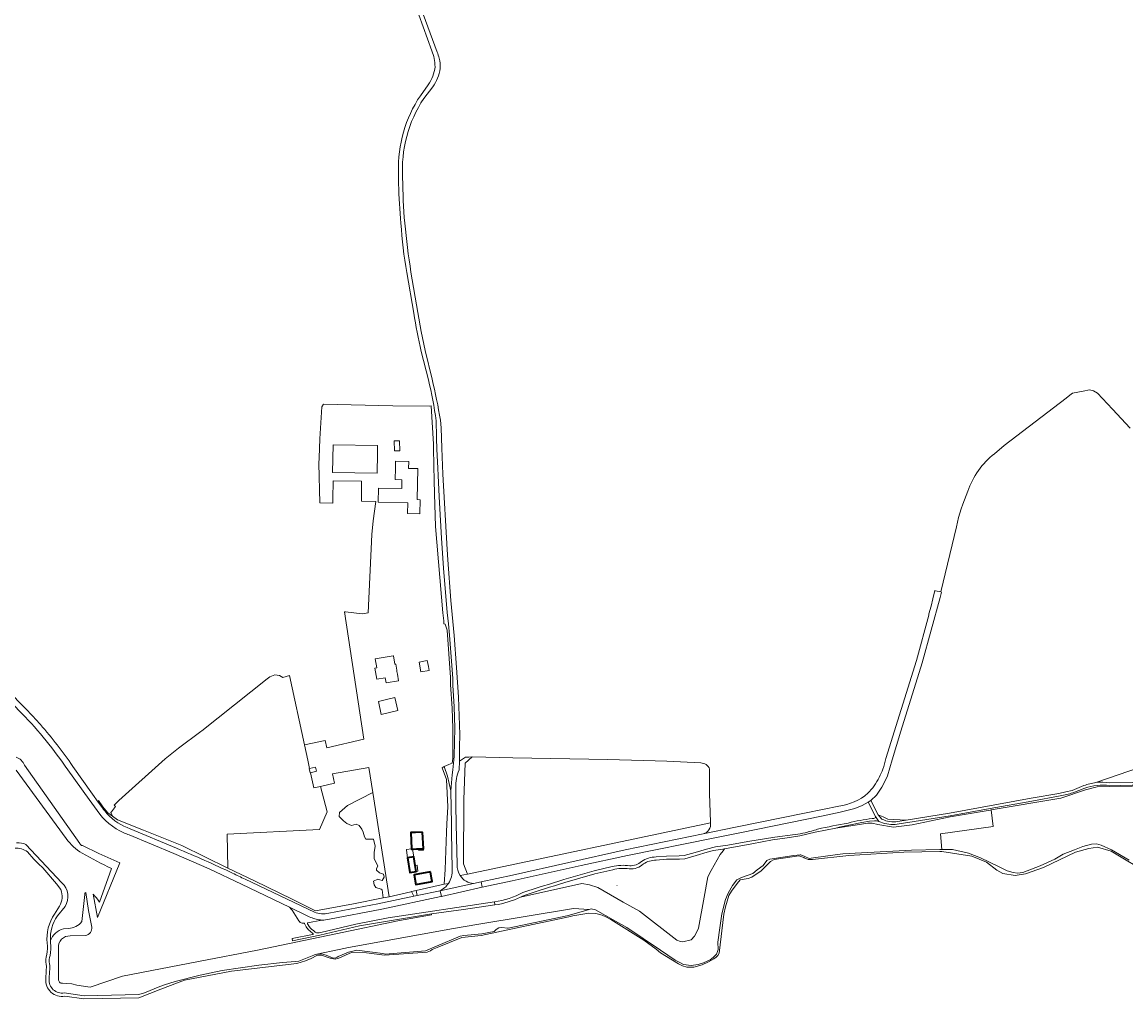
# Model space of a CAD drawing. Header units: metres. Extents: x 200176 to 205485, y 394066 to 399855.
# Tile 210 of 230: x 201885 to 202672, y 398229 to 398925. Entities that reach past the tile are written whole.
import ezdxf
from ezdxf.enums import TextEntityAlignment as Align

# ---------------------------------------------------------------- set-up
doc = ezdxf.new("R2010")
doc.units = ezdxf.units.M
doc.layers.get('0').update_dxf_attribs({"lineweight": 25})
for name, color, linetype, lineweight in [('B-WE-GR-BOS_GEMENGD-GV', 40, 'Continuous', 13), ('B-WE-GR-BOS_LOOF-GV', 40, 'Continuous', 13), ('B-WE-GR-BOS_NAALD-GV', 40, 'Continuous', 13), ('B-WE-GR-GRAS-GV', 60, 'Continuous', 13), ('B-WE-GR-HOUTWAL-GV', 40, 'Continuous', 13), ('B-WE-GW-TALUD_KRUIN-G', 90, 'Continuous', 18), ('B-WE-IE-MEUBILAIR_WEGMEUBILAIR-S', 7, 'Continuous', 25), ('B-WE-OG-BEBOUWING-GV', 7, 'Continuous', 35), ('B-WE-OG-BEBOUWING-T18', 10, 'Continuous', 18), ('B-WE-OG-BEBOUWING_LUIFEL-GV', 7, 'Continuous', 18), ('B-WE-OG-TERREIN_ERF-GV', 7, 'Continuous', 18), ('B-WE-OG-TOPOGRAFIE-T18', 10, 'Continuous', 18), ('B-WE-OG-WATER-GV', 130, 'Continuous', 18), ('B-WE-OG-WATER_SLOOT-GV', 120, 'Continuous', 18), ('B-WE-OG-WEG-GV', 7, 'Continuous', 18), ('B-WE-VH-VERHARDING_ASFALT-GV', 252, 'Continuous', 18), ('B-WE-VH-VERHARDING_BETONSTRAATSTEEN-GV', 252, 'Continuous', 18), ('B-WE-VH-VERHARDING_FUNDERING_ZAND-GV', 7, 'Continuous', 18)]:
    doc.layers.add(name, color=color, linetype=linetype, lineweight=lineweight)
doc.styles.add('NLCS-ISO-M20-T18', font='NLCS-ISO.ttf', dxfattribs={"height": 0.036})

# ---------------------------------------------------------------- blocks, each defined once
blk = doc.blocks.new('SIE-WEG_PICKNICKTAFEL-SO')
at = {"color": 0, "linetype": 'ByBlock', "lineweight": 18}
for points in [[(-1, 0), (-2, -1), (-2, -1), (-1, 0), (-2, 0), (-2, 0), (-1, 0), (0, 1), (-1, 1), (-1, 1), (1, 1), (1, 1), (0, 1), (1, 0), (2, 0), (2, 0), (1, 0), (2, -1), (2, -1), (1, 0)], [(-1, 0), (1, 0), (0, 1), (0, 1)]]:
    blk.add_lwpolyline(points, close=True, dxfattribs=at)

msp = doc.modelspace()

# ---------------------------------------------------------------- linework, layer by layer
at = {"layer": 'B-WE-GR-BOS_GEMENGD-GV', "flags": 128}
for points in [[(202675.082, 398635.417), (202662.448, 398649.097), (202651.757, 398660.419), (202648.93, 398662.018), (202645.989, 398662.699), (202641.521, 398661.858), (202633.791, 398660.337), (202632.097, 398658.979), (202629.254, 398656.774), (202585.121, 398623.073), (202578.19, 398617.282)], [(202551.047, 398565.245), (202540.043, 398518.708), (202540.525, 398518.596), (202539.451, 398514.708), (202526.575, 398468.096), (202511.461, 398419.552), (202505.384, 398398.99), (202501.998, 398387.555), (202500.273, 398384.106), (202497.903, 398379.472), (202494.023, 398373.976), (202490.03, 398369.983)], [(202650.606, 398382.832), (202682.276, 398393.749)], [(202490.03, 398369.983), (202495.423, 398359.974), (202498.914, 398358.5), (202502.118, 398356.844), (202515.27, 398356.087), (202546.155, 398361.078), (202604.502, 398371.729), (202624.131, 398375.074), (202629.071, 398376.367), (202633.547, 398377.316), (202642.011, 398380.7)]]:
    msp.add_lwpolyline(points, dxfattribs=at)
at = {"layer": 'B-WE-GR-BOS_GEMENGD-GV'}
for points in [[(202578.19, 398617.282, 0.14227), (202559.274, 398590.545)], [(202559.274, 398590.545, 0.043993), (202551.047, 398565.245)], [(202642.011, 398380.7, -0.0614319), (202650.606, 398382.832)]]:
    msp.add_lwpolyline(points, format="xyb", dxfattribs=at)
at = {"layer": 'B-WE-GR-BOS_GEMENGD-GV', "flags": 128}
msp.add_lwpolyline([(202059.627, 398456.893), (202013.039, 398419.718), (202012.326, 398419.184), (201996.442, 398407.285), (201986.986, 398399.8), (201953.721, 398370.173), (201950.466, 398366.823), (201950.897, 398366.37), (201951.335, 398365.91), (201948.54, 398362.073), (201948.209, 398361.59), (201949.193, 398358.948), (201952.834, 398356.243), (201971.471, 398348.84), (201998.679, 398338.107), (202031.456, 398321.86), (202031.123, 398345.981), (202096.903, 398349.352), (202102.359, 398362.046), (202097.518, 398380.139), (202092.797, 398379.194), (202090.474, 398389.923), (202090.244, 398389.871), (202089.556, 398392.879), (202089.821, 398392.94), (202088.563, 398398.745), (202086.194, 398409.687), (202075.486, 398459.142), (202070.686, 398457.818), (202068.478, 398459.194), (202064.965, 398459.687), (202061.41, 398458.315)], close=True, dxfattribs=at)
at = {"layer": 'B-WE-GR-BOS_LOOF-GV', "flags": 128}
for points in [[(202682.276, 398393.749), (202650.606, 398382.832)], [(202676.376, 398380.222), (202651.401, 398379.742), (202643.153, 398377.641), (202625.511, 398371.676), (202575.992, 398363.319), (202577.401, 398351.671), (202539.755, 398346.233), (202540.812, 398335.081), (202548.32, 398335.254), (202559.691, 398332.615), (202568.336, 398329.303), (202581.64, 398322.801), (202587.268, 398319.937), (202591.498, 398318.702), (202594.763, 398318.347), (202598.517, 398318.786), (202610.881, 398323.504), (202621.312, 398328.255), (202627.323, 398331.866), (202635.345, 398334.876), (202641.217, 398337.359), (202647.339, 398338.886), (202651.004, 398339.297), (202654.258, 398338.348), (202661.631, 398334.947), (202674.374, 398327.466)], [(202660.206, 398382.706), (202676.353, 398382.921), (202690.416, 398383.648)]]:
    msp.add_lwpolyline(points, dxfattribs=at)
at = {"layer": 'B-WE-GR-BOS_LOOF-GV'}
msp.add_lwpolyline([(202650.606, 398382.832, -0.0666661), (202660.206, 398382.706)], format="xyb", dxfattribs=at)
at = {"layer": 'B-WE-GR-BOS_NAALD-GV', "flags": 128}
for points in [[(202205.792, 398401.178), (202200.791, 398396.74), (202199.739, 398370.693), (202199.601, 398324.837), (202202.429, 398317.485), (202375.761, 398354.26)], [(202368.755, 398396.842), (202344.713, 398398.113), (202302.504, 398399.256), (202234.865, 398400.564), (202205.792, 398401.178)], [(202375.689, 398354.696), (202375.321, 398368.363), (202375.145, 398374.899), (202375.12, 398390.258), (202375.117, 398392.391)]]:
    msp.add_lwpolyline(points, dxfattribs=at)
at = {"layer": 'B-WE-GR-BOS_NAALD-GV'}
for points in [[(202375.117, 398392.391, 0.3186005), (202368.755, 398396.842)], [(202375.761, 398354.26, 0.0148716), (202375.689, 398354.696)]]:
    msp.add_lwpolyline(points, format="xyb", dxfattribs=at)
at = {"layer": 'B-WE-GR-GRAS-GV', "flags": 128}
for points in [[(201884.831, 398431.951), (201856.024, 398461.347)], [(201925.918, 398339.516), (201886.589, 398395.179)], [(201886.589, 398395.179), (201925.918, 398339.516)], [(201880.508, 398391.82), (201916.388, 398342.947)], [(201916.388, 398342.947), (201880.508, 398391.82)], [(201938.285, 398362.932), (201932.699, 398370.702), (201917.391, 398391.994)], [(202082.24, 398284.425), (202077.511, 398292.013), (202076.773, 398292.721), (202075.5, 398293.951), (202041.34, 398310.409), (202018.224, 398321.439), (201993.092, 398332.236), (201961.158, 398345.621)], [(201887.579, 398338.73), (201913.179, 398311.42)], [(201935.533, 398303.371), (201938.51, 398286.799), (201954.537, 398325.641), (201939.507, 398332.206), (201927.872, 398337.982)], [(201927.872, 398337.982), (201939.507, 398332.206), (201954.537, 398325.641), (201938.51, 398286.799), (201935.533, 398303.371)], [(202242.831, 398302.448), (202241.594, 398301.823), (202240.343, 398301.223), (202283.972, 398310.855), (202289.464, 398309.862), (202295.287, 398308.107), (202313.575, 398297.727), (202325.091, 398291.191), (202351.834, 398270.631), (202354.383, 398269.666), (202356.022, 398269.298), (202362.05, 398270.789), (202364.421, 398273.458), (202366.07, 398276.381), (202367.085, 398279.025), (202371.221, 398301.212), (202373.929, 398315.74), (202376.234, 398320.153), (202382.534, 398331.513), (202384.662, 398334.186), (202385.805, 398335.583), (202384.618, 398335.367), (202377.951, 398334.47), (202373.466, 398333.37), (202365.456, 398330.806), (202357.329, 398328.58), (202353.599, 398328.323), (202344.476, 398328.204), (202336.987, 398327.64)], [(201948.556, 398321.571), (201940.027, 398297.586)], [(201940.027, 398297.586), (201948.556, 398321.571)], [(202306.102, 398320.787), (202293.25, 398317.827), (202271.796, 398311.535)], [(202317.961, 398321.359), (202317.815, 398321.374)], [(201927.48, 398283.76), (201929.533, 398303.031)], [(201929.62, 398303.931), (201930.298, 398304.414), (201932.273, 398291.63), (201934.573, 398279.833)], [(201915.531, 398294.568), (201909.996, 398287.782)], [(201913.625, 398239.788), (201916.274, 398239.704), (201920.285, 398239.474), (201923.96, 398238.488), (201933.339, 398237.14), (201956.428, 398244.965), (202010.64, 398255.324), (202052.722, 398263.366), (202108.51, 398275.037), (202154.012, 398284.557), (202176.814, 398288.498), (202176.698, 398289.189), (202171.142, 398288.401), (202125.536, 398280.816), (202097.215, 398274.018), (202077.663, 398270.179), (202077.361, 398271.628), (202091.959, 398274.604)], [(202085.669, 398282.7), (202084.599, 398282.706)], [(202087.193, 398280.61), (202086.315, 398282.37)], [(201914.293, 398278.576), (201917.877, 398278.908)], [(202092.236, 398275.334), (202088.789, 398278.206)], [(201930.029, 398273.93), (201919.209, 398273.576)], [(201910.71, 398264.791), (201910.864, 398242.643)]]:
    msp.add_lwpolyline(points, dxfattribs=at)
at = {"layer": 'B-WE-GR-GRAS-GV'}
for points in [[(201917.391, 398391.994, 0.0440875), (201884.831, 398431.951)], [(201886.589, 398395.179, 0.2199858), (201880.646, 398401.005)], [(201880.646, 398401.005, -0.2199858), (201886.589, 398395.179)], [(201957.495, 398347.043, -0.1396882), (201938.285, 398362.932)], [(201961.158, 398345.621, -0.0218348), (201957.495, 398347.043)], [(201880.936, 398339.838, -0.1438998), (201887.579, 398338.73)], [(201916.388, 398342.947, 0.1039378), (201927.634, 398332.478)], [(201927.634, 398332.478, -0.1039378), (201916.388, 398342.947)], [(201927.872, 398337.982, -0.3428894), (201925.918, 398339.516)], [(201925.918, 398339.516, 0.3428894), (201927.872, 398337.982)], [(201927.634, 398332.478, 0.0129638), (201948.556, 398321.571)], [(201948.556, 398321.571, -0.0129638), (201927.634, 398332.478)], [(202317.815, 398321.374, 0.0935035), (202306.102, 398320.787)], [(202327.877, 398324.905, -0.2101255), (202317.961, 398321.359)], [(202336.987, 398327.64, 0.1360052), (202327.877, 398324.905)], [(201913.179, 398311.42, -0.3674325), (201915.531, 398294.568)], [(202271.796, 398311.535, 0.0051467), (202242.831, 398302.448)], [(201929.533, 398303.031, -0.2165764), (201929.62, 398303.931)], [(201940.027, 398297.586, 0.0526683), (201935.533, 398303.371)], [(201935.533, 398303.371, -0.0526683), (201940.027, 398297.586)], [(201909.996, 398287.782, 0.1643781), (201905.075, 398270.243)], [(201917.877, 398278.908, 0.2193452), (201927.48, 398283.76)], [(202084.599, 398282.706, -0.2908991), (202082.24, 398284.425)], [(202086.315, 398282.37, 0.1985269), (202085.669, 398282.7)], [(201905.075, 398270.243, -0.2461943), (201914.293, 398278.576)], [(201933.611, 398275.959, -0.2058146), (201930.029, 398273.93)], [(201934.573, 398279.833, -0.1873862), (201933.611, 398275.959)], [(202088.789, 398278.206, -0.0790082), (202087.193, 398280.61)], [(202091.959, 398274.604, 0.9407856), (202092.236, 398275.334)], [(201919.209, 398273.576, 0.4588066), (201910.71, 398264.791)], [(201910.864, 398242.643, 0.4768494), (201913.625, 398239.788)]]:
    msp.add_lwpolyline(points, format="xyb", dxfattribs=at)
at = {"layer": 'B-WE-GR-GRAS-GV', "flags": 128}
for points in [[(202097.518, 398380.139), (202102.359, 398362.046), (202096.903, 398349.352), (202031.123, 398345.981), (202031.456, 398321.86), (202050.494, 398312.789), (202077.416, 398299.829), (202094.076, 398291.479), (202121.225, 398296.437), (202142.259, 398300.654), (202141.5, 398306.5), (202141, 398307), (202137, 398308), (202136, 398310), (202135.5, 398312.5), (202138.5, 398314), (202140, 398313.5), (202141.5, 398313), (202143, 398315.5), (202142.5, 398317.5), (202139.802, 398318.5), (202137.5, 398320.5), (202137.5, 398321.5), (202138.5, 398323.5), (202136, 398328.5), (202136, 398333), (202136.5, 398337.5), (202135.5, 398342.5), (202134, 398342.5), (202130.021, 398342.471), (202128.993, 398344.306), (202127.964, 398347.463), (202127.083, 398349.738), (202125.246, 398352.161), (202123.116, 398353.115), (202119.737, 398352.161), (202116.516, 398353.696), (202114.076, 398355.544), (202111.044, 398358.574), (202111.075, 398361.487), (202117, 398366.5), (202134.906, 398375.827), (202132.097, 398393.625), (202106.206, 398389.127), (202107.553, 398382.442), (202097.742, 398380.184)], [(202210.648, 398281.826), (202192.371, 398278.782), (202117.719, 398265.239), (202110.862, 398263.796), (202095.12, 398260.483), (202096.726, 398260.676), (202098.394, 398260.877), (202101.71, 398259.832), (202106.295, 398257.977), (202107.989, 398257.79), (202109.549, 398258.478), (202110.283, 398258.801), (202117.579, 398262.016), (202123.653, 398263.336), (202142.145, 398261.021), (202144.171, 398260.658), (202146.653, 398260.715), (202172.561, 398262.973), (202180.401, 398266.271), (202197.119, 398273.302), (202199.95, 398273.93), (202212.773, 398275.08), (202221.373, 398276.717), (202223.007, 398278.024), (202224.844, 398279.27), (202226.884, 398279.56), (202231.071, 398279.094), (202231.483, 398279.159), (202274.49, 398288.074), (202275.285, 398288.239), (202289.311, 398292.292), (202278.126, 398293.064)]]:
    msp.add_lwpolyline(points, close=True, dxfattribs=at)
at = {"layer": 'B-WE-GR-HOUTWAL-GV', "flags": 128}
msp.add_lwpolyline([(202142.259, 398300.654), (202146.633, 398301.531), (202134.906, 398375.827), (202117, 398366.5), (202111.075, 398361.487), (202111.044, 398358.574), (202114.076, 398355.544), (202116.516, 398353.696), (202119.737, 398352.161), (202123.116, 398353.115), (202125.246, 398352.161), (202127.083, 398349.738), (202127.964, 398347.463), (202128.993, 398344.306), (202130.021, 398342.471), (202134, 398342.5), (202135.5, 398342.5), (202136.5, 398337.5), (202136, 398333), (202136, 398328.5), (202138.5, 398323.5), (202137.5, 398321.5), (202137.5, 398320.5), (202139.802, 398318.5), (202142.5, 398317.5), (202143, 398315.5), (202141.5, 398313), (202140, 398313.5), (202138.5, 398314), (202135.5, 398312.5), (202136, 398310), (202137, 398308), (202141, 398307), (202141.5, 398306.5)], close=True, dxfattribs=at)
for points in [[(202306.404, 398285.093), (202316.025, 398279.644), (202340.163, 398263.395), (202350.446, 398256.355), (202354.323, 398254.482), (202356.588, 398253.299), (202362.047, 398252.42), (202367.056, 398253.295), (202370.805, 398254.371), (202375.477, 398256.635), (202377.671, 398258.22), (202380.119, 398260.584), (202380.76, 398262.462), (202381.261, 398263.932), (202381.051, 398269.05), (202382.435, 398279.252), (202383.756, 398289.336), (202386.404, 398299.637), (202388.288, 398304.115), (202391.51, 398309.413), (202394.41, 398313.512), (202397.869, 398315.196), (202402.65, 398316.796), (202406.041, 398318.059), (202408.915, 398320.656), (202413.359, 398323.645), (202415.891, 398327.331), (202418.074, 398328.315), (202435.086, 398330.962), (202439.603, 398331.437), (202440.254, 398331.247), (202442.924, 398330.129), (202446.039, 398328.825), (202447.469, 398328.979), (202461.166, 398330.838), (202470.151, 398332.057), (202519.168, 398334.58), (202539.267, 398335.045), (202540.812, 398335.081), (202539.755, 398346.233), (202577.401, 398351.671), (202575.992, 398363.319), (202575.248, 398363.193), (202546.598, 398358.357), (202519.449, 398352.831), (202506.195, 398351.178), (202494.954, 398353.095), (202490.92, 398353.897), (202487.966, 398353.852), (202465.113, 398350.404), (202450.316, 398347.626), (202439.47, 398344.83), (202430.357, 398343.433), (202420.014, 398341.979), (202405.118, 398339.107), (202385.805, 398335.583), (202384.662, 398334.186), (202382.534, 398331.513), (202376.234, 398320.153), (202373.929, 398315.74), (202371.221, 398301.212), (202367.085, 398279.025), (202366.07, 398276.381), (202364.421, 398273.458), (202362.05, 398270.789), (202356.022, 398269.298), (202354.383, 398269.666), (202351.834, 398270.631), (202325.091, 398291.191), (202313.575, 398297.727), (202295.287, 398308.107), (202289.464, 398309.862), (202283.972, 398310.855), (202240.343, 398301.223)], [(201929.533, 398303.031), (201927.48, 398283.76)], [(201934.573, 398279.833), (201932.273, 398291.63), (201930.298, 398304.414), (201929.62, 398303.931)], [(202222.053, 398295.618), (202199.617, 398292.438), (202176.698, 398289.189), (202176.814, 398288.498), (202154.012, 398284.557), (202108.51, 398275.037), (202052.722, 398263.366), (202010.64, 398255.324), (201956.428, 398244.965), (201933.339, 398237.14), (201923.96, 398238.488), (201920.285, 398239.474), (201916.274, 398239.704), (201913.625, 398239.788)], [(201914.913, 398232.904), (201929.053, 398230.969), (201968.004, 398231.791), (201972.069, 398233.077), (201983.098, 398237.415), (201986.298, 398238.674), (201993.891, 398241.173), (202011.731, 398245.57), (202027.403, 398248.989), (202053.626, 398252.826), (202070.625, 398254.649), (202079.837, 398255.302), (202082.25, 398255.584), (202092.922, 398259.804), (202093.715, 398260.235), (202095.12, 398260.483), (202110.862, 398263.796), (202117.719, 398265.239), (202192.371, 398278.782), (202210.648, 398281.826), (202278.126, 398293.064), (202289.311, 398292.292), (202290.74, 398292.764), (202293.769, 398292.248), (202306.404, 398285.093)], [(201917.877, 398278.908), (201914.293, 398278.576)], [(201919.209, 398273.576), (201930.029, 398273.93)], [(201910.864, 398242.643), (201910.71, 398264.791)], [(201904.375, 398248.261), (201904.151, 398242.868)]]:
    msp.add_lwpolyline(points, dxfattribs=at)
at = {"layer": 'B-WE-GR-HOUTWAL-GV'}
for points in [[(201929.62, 398303.931, 0.2165764), (201929.533, 398303.031)], [(202240.343, 398301.223, -0.0701989), (202222.053, 398295.618)], [(201927.48, 398283.76, -0.2193452), (201917.877, 398278.908)], [(201914.293, 398278.576, 0.2461943), (201905.075, 398270.243)], [(201930.029, 398273.93, 0.2058146), (201933.611, 398275.959)], [(201933.611, 398275.959, 0.1873862), (201934.573, 398279.833)], [(201905.201, 398268.668, -0.0942368), (201904.78, 398259.553)], [(201905.075, 398270.243, 0.0139299), (201905.201, 398268.668)], [(201910.71, 398264.791, -0.4588066), (201919.209, 398273.576)], [(201904.78, 398259.553, 0.1379063), (201904.416, 398253.738)], [(201904.416, 398253.738, -0.0713895), (201904.375, 398248.261)], [(201904.151, 398242.868, 0.4919414), (201914.913, 398232.904)], [(201913.625, 398239.788, -0.4768494), (201910.864, 398242.643)]]:
    msp.add_lwpolyline(points, format="xyb", dxfattribs=at)
at = {"layer": 'B-WE-GW-TALUD_KRUIN-G', "flags": 128}
for points in [[(202575.992, 398363.319), (202575.248, 398363.193), (202546.598, 398358.357), (202519.449, 398352.831), (202506.195, 398351.178), (202494.954, 398353.095), (202490.92, 398353.897), (202487.966, 398353.852), (202465.113, 398350.404), (202450.316, 398347.626), (202439.47, 398344.83), (202430.357, 398343.433), (202420.014, 398341.979), (202405.118, 398339.107), (202385.805, 398335.583), (202384.662, 398334.186), (202382.534, 398331.513), (202376.234, 398320.153), (202373.929, 398315.74), (202371.221, 398301.212), (202367.085, 398279.025), (202366.07, 398276.381), (202364.421, 398273.458), (202362.05, 398270.789), (202356.022, 398269.298), (202354.383, 398269.666), (202351.834, 398270.631), (202325.091, 398291.191), (202313.575, 398297.727), (202295.287, 398308.107), (202289.464, 398309.862), (202283.972, 398310.855), (202240.343, 398301.223)], [(201938.51, 398286.799), (201954.537, 398325.641), (201939.507, 398332.206), (201927.872, 398337.982)], [(201934.573, 398279.833), (201932.273, 398291.63), (201930.298, 398304.414)], [(202222.053, 398295.618), (202199.617, 398292.438), (202176.698, 398289.189), (202176.814, 398288.498), (202154.012, 398284.557), (202108.51, 398275.037), (202052.722, 398263.366), (202010.64, 398255.324), (201956.428, 398244.965), (201933.339, 398237.14), (201923.96, 398238.488), (201920.285, 398239.474), (201916.274, 398239.704), (201913.625, 398239.788)], [(201919.209, 398273.576), (201930.029, 398273.93)], [(201910.864, 398242.643), (201910.71, 398264.791)]]:
    msp.add_lwpolyline(points, dxfattribs=at)
at = {"layer": 'B-WE-GW-TALUD_KRUIN-G'}
for points in [[(202240.343, 398301.223, -0.0701989), (202222.053, 398295.618)], [(201930.029, 398273.93, 0.2058146), (201933.611, 398275.959)], [(201933.611, 398275.959, 0.1873862), (201934.573, 398279.833)], [(201910.71, 398264.791, -0.4588066), (201919.209, 398273.576)], [(201913.625, 398239.788, -0.4768494), (201910.864, 398242.643)]]:
    msp.add_lwpolyline(points, format="xyb", dxfattribs=at)
at = {"layer": 'B-WE-OG-BEBOUWING-GV', "flags": 128}
for points in [[(202170.45, 398347.579), (202165.455, 398347.352), (202161.946, 398347.193), (202162.472, 398335.625), (202162.484, 398335.366), (202163.281, 398335.402), (202165.993, 398335.525), (202167.763, 398335.605), (202170.988, 398335.752)], [(202164.117, 398329.855), (202159.77, 398329.2), (202161.339, 398318.793), (202165.854, 398319.472), (202165.212, 398323.727), (202164.284, 398329.88)], [(202176.115, 398319.125), (202164.5, 398317.133), (202165.717, 398310.221), (202177.293, 398312.259), (202176.87, 398314.723)]]:
    msp.add_lwpolyline(points, close=True, dxfattribs=at)
at = {"layer": 'B-WE-OG-BEBOUWING_LUIFEL-GV', "flags": 128}
for points in [[(202158.947, 398334.655), (202159.77, 398329.2), (202164.117, 398329.855), (202163.295, 398335.309), (202163.281, 398335.402), (202162.484, 398335.366), (202162.472, 398335.625), (202158.883, 398335.084)], [(202167.763, 398335.605), (202167.816, 398334.447), (202171.041, 398334.594), (202170.988, 398335.752)], [(202165.854, 398319.472), (202167.139, 398319.666), (202166.498, 398323.92), (202165.212, 398323.727)]]:
    msp.add_lwpolyline(points, close=True, dxfattribs=at)
at = {"layer": 'B-WE-OG-TERREIN_ERF-GV', "flags": 128}
for points in [[(202146.633, 398301.531), (202161.942, 398305.007), (202162.581, 398305.248), (202165.829, 398305.914), (202185.836, 398310.358), (202186.504, 398320.919), (202187.442, 398347.454), (202187.81, 398353.462), (202188.352, 398365.663), (202187.528, 398385.165), (202184.35, 398393.297), (202185.896, 398394.211), (202189.187, 398395.816), (202191.622, 398396.634), (202191.794, 398398.441), (202191.956, 398400.144), (202192.051, 398421.592), (202191.583, 398435.76), (202190.449, 398452.738), (202190.249, 398457.837), (202187.977, 398491.556), (202186.431, 398495.75), (202185.687, 398495.93), (202185.476, 398498.057), (202184.801, 398503.949), (202179.593, 398565.361), (202179.403, 398573.298), (202179.034, 398588.714), (202178.802, 398598.384), (202178.561, 398608.466), (202178.478, 398611.921), (202178.327, 398618.244), (202178.185, 398624.167), (202176.548, 398651.299), (202175.576, 398651.196), (202149.179, 398651.295), (202099.887, 398652.558), (202098.56, 398650.698), (202097.149, 398627.964), (202096.674, 398614.444), (202096.532, 398610.4), (202097.117, 398582.259), (202106.331, 398582.119), (202106.375, 398584.99), (202106.573, 398597.904), (202126.98, 398597.593), (202126.762, 398583.389), (202137.042, 398583.096), (202135.114, 398569.511), (202134.355, 398559.731), (202131.514, 398503.76), (202127.311, 398503.215), (202115.442, 398504.547), (202114.635, 398504.646), (202128.485, 398413.875), (202102.159, 398407.697), (202100.89, 398412.812), (202086.194, 398409.687), (202088.563, 398398.745), (202089.821, 398392.94), (202094.088, 398393.916), (202094.777, 398390.905), (202090.474, 398389.923), (202092.797, 398379.194), (202097.518, 398380.139), (202097.742, 398380.184), (202107.553, 398382.442), (202106.206, 398389.127), (202132.097, 398393.625), (202134.906, 398375.827)], [(202106.262, 398603.761), (202106.561, 398623.546), (202138.36, 398623.065), (202138.276, 398617.484), (202138.061, 398603.28)], [(202153.965, 398626.487), (202154.177, 398619.416), (202150.362, 398619.301), (202150.149, 398626.373)], [(202151.079, 398606.998), (202151.191, 398611.879), (202160.517, 398611.664), (202160.404, 398606.784), (202163.777, 398606.706), (202167.15, 398606.628), (202166.645, 398584.538), (202168.744, 398584.49), (202168.515, 398574.52), (202159.711, 398574.723), (202159.878, 398582.369), (202138.731, 398582.789), (202138.936, 398592.694), (202155.567, 398592.433), (202155.666, 398598.747), (202150.918, 398598.845)], [(202143.759, 398457.632), (202137.697, 398456.673), (202136.46, 398464.496), (202137.745, 398464.696), (202136.725, 398471.147), (202149.455, 398473.16), (202149.758, 398473.208), (202150.698, 398467.25), (202151.291, 398467.344), (202151.976, 398463.013), (202152.146, 398461.937), (202152.432, 398460.127), (202153.196, 398455.297), (202144.349, 398453.898)], [(202168.034, 398468.798), (202173.805, 398469.814), (202174.534, 398465.647), (202175.055, 398462.712), (202169.284, 398461.697)], [(202145.72, 398442.295), (202150.598, 398443.392), (202152.68, 398434.135), (202147.802, 398433.038), (202140.976, 398431.503), (202138.894, 398440.76)], [(202165.455, 398347.352), (202170.45, 398347.579), (202170.988, 398335.752), (202167.763, 398335.605), (202165.993, 398335.525), (202163.281, 398335.402), (202162.484, 398335.366), (202162.472, 398335.625), (202161.946, 398347.193)], [(202159.77, 398329.2), (202164.117, 398329.855), (202164.284, 398329.88), (202165.212, 398323.727), (202165.854, 398319.472), (202161.339, 398318.793)], [(202165.717, 398310.221), (202164.5, 398317.133), (202176.115, 398319.125), (202176.87, 398314.723), (202177.293, 398312.259)]]:
    msp.add_lwpolyline(points, close=True, dxfattribs=at)
at = {"layer": 'B-WE-OG-WATER-GV'}
for points in [[(201888.675, 398333.422, 0.2025301), (201879.694, 398336.055)], [(201899.53, 398322.003, 0.0421508), (201895.488, 398325.837)], [(201911.504, 398294.88, 0.2374566), (201912.503, 398306.541)], [(201902.757, 398268.404, -0.1786245), (201907.966, 398289.169)], [(201902.48, 398260.358, 0.094332), (201902.757, 398268.404)], [(201902.034, 398253.225, -0.1379458), (201902.48, 398260.358)], [(201901.975, 398248.636, 0.0712596), (201902.034, 398253.225)], [(201915.315, 398230.528, -0.4920006), (201901.751, 398243.086)]]:
    msp.add_lwpolyline(points, format="xyb", dxfattribs=at)
at = {"layer": 'B-WE-OG-WATER-GV', "flags": 128}
for points in [[(201895.488, 398325.837), (201893.167, 398328.187), (201888.675, 398333.422)], [(202689.331, 398317.27), (202661.383, 398333.968), (202651.689, 398336.907), (202645.415, 398335.935), (202636.103, 398333.212), (202613.172, 398322.427), (202600.457, 398317.839), (202593.094, 398316.526), (202584.219, 398318.126), (202579.927, 398320.368), (202572.567, 398326.033), (202562.055, 398330.309), (202540.82, 398333.813), (202539.296, 398333.776), (202513.613, 398333.153), (202474.343, 398330.924), (202448.372, 398328.067), (202445.418, 398328.022), (202442.569, 398329.281), (202442.392, 398329.359), (202438.81, 398330.68), (202421.096, 398328.089), (202418.455, 398326.539), (202411.805, 398320), (202405.189, 398315.398), (202402.656, 398314.523), (202398.213, 398313.73), (202396.855, 398313.585), (202394.702, 398310.864), (202390.759, 398305.536), (202388.768, 398302.425), (202386.327, 398294.361), (202385.192, 398289.032), (202381.941, 398261.184), (202380.97, 398259.677), (202379.81, 398258.39), (202378.07, 398257.163), (202374.306, 398255.099), (202369.865, 398253.024), (202363.809, 398251.364), (202358.797, 398251.235), (202355.742, 398252.281), (202352.958, 398253.613), (202339.979, 398261.49), (202336.975, 398264.036), (202328.136, 398270.606), (202304.584, 398285.31), (202301.157, 398287.215), (202298.384, 398288.396), (202294.008, 398289.575), (202288.973, 398289.687), (202277.514, 398287.816), (202274.67, 398287.204), (202212.278, 398273.786), (202198.516, 398272.376), (202180.807, 398265.307), (202177.358, 398263.93), (202175.993, 398262.953), (202173.77, 398261.958), (202143.161, 398259.73), (202130.48, 398261.617), (202120.15, 398261.884), (202110.653, 398257.656), (202110.431, 398257.593), (202109.686, 398257.381), (202108.1, 398256.929), (202104.496, 398257.606), (202098.388, 398259.795), (202096.84, 398259.729), (202094.915, 398259.648)], [(201912.503, 398306.541), (201909.378, 398310.788), (201899.53, 398322.003)], [(201907.966, 398289.169), (201911.504, 398294.88)], [(202094.915, 398259.648), (202090.875, 398257.537), (202086.918, 398255.759), (202080.793, 398253.807), (202034.147, 398248.54), (202000.681, 398241.973), (201983.839, 398235.531), (201968.053, 398229.492), (201928.921, 398228.666), (201915.315, 398230.528)], [(201901.751, 398243.086), (201901.975, 398248.636)]]:
    msp.add_lwpolyline(points, dxfattribs=at)
at = {"layer": 'B-WE-OG-WATER_SLOOT-GV'}
for points in [[(201887.579, 398338.73, 0.1438998), (201880.936, 398339.838)], [(201879.694, 398336.055, -0.2025301), (201888.675, 398333.422)], [(201895.488, 398325.837, -0.0421508), (201899.53, 398322.003)], [(201912.503, 398306.541, -0.2374566), (201911.504, 398294.88)], [(201915.531, 398294.568, 0.3674325), (201913.179, 398311.42)], [(201907.966, 398289.169, 0.1786245), (201902.757, 398268.404)], [(201905.075, 398270.243, -0.1643781), (201909.996, 398287.782)], [(201902.757, 398268.404, -0.094332), (201902.48, 398260.358)], [(201904.78, 398259.553, 0.0942368), (201905.201, 398268.668)], [(201905.201, 398268.668, -0.0139299), (201905.075, 398270.243)], [(201902.48, 398260.358, 0.1379458), (201902.034, 398253.225)], [(201904.416, 398253.738, -0.1379063), (201904.78, 398259.553)], [(201902.034, 398253.225, -0.0712596), (201901.975, 398248.636)], [(201904.375, 398248.261, 0.0713895), (201904.416, 398253.738)], [(201901.751, 398243.086, 0.4920006), (201915.315, 398230.528)], [(201914.913, 398232.904, -0.4919414), (201904.151, 398242.868)]]:
    msp.add_lwpolyline(points, format="xyb", dxfattribs=at)
at = {"layer": 'B-WE-OG-WATER_SLOOT-GV', "flags": 128}
for points in [[(201913.179, 398311.42), (201887.579, 398338.73)], [(202674.374, 398327.466), (202661.631, 398334.947), (202654.258, 398338.348), (202651.004, 398339.297), (202647.339, 398338.886), (202641.217, 398337.359), (202635.345, 398334.876), (202627.323, 398331.866), (202621.312, 398328.255), (202610.881, 398323.504), (202598.517, 398318.786), (202594.763, 398318.347), (202591.498, 398318.702), (202587.268, 398319.937), (202581.64, 398322.801), (202568.336, 398329.303), (202559.691, 398332.615), (202548.32, 398335.254), (202540.812, 398335.081), (202539.267, 398335.045), (202519.168, 398334.58), (202470.151, 398332.057), (202461.166, 398330.838), (202447.469, 398328.979), (202446.039, 398328.825), (202442.924, 398330.129), (202440.254, 398331.247), (202439.603, 398331.437), (202435.086, 398330.962), (202418.074, 398328.315), (202415.891, 398327.331), (202413.359, 398323.645), (202408.915, 398320.656), (202406.041, 398318.059), (202402.65, 398316.796), (202397.869, 398315.196), (202394.41, 398313.512), (202391.51, 398309.413), (202388.288, 398304.115), (202386.404, 398299.637), (202383.756, 398289.336), (202382.435, 398279.252), (202381.051, 398269.05), (202381.261, 398263.932), (202380.76, 398262.462), (202380.119, 398260.584), (202377.671, 398258.22), (202375.477, 398256.635), (202370.805, 398254.371), (202367.056, 398253.295), (202362.047, 398252.42), (202356.588, 398253.299), (202354.323, 398254.482), (202350.446, 398256.355), (202340.163, 398263.395), (202316.025, 398279.644), (202306.404, 398285.093), (202293.769, 398292.248), (202290.74, 398292.764), (202289.311, 398292.292), (202275.285, 398288.239), (202274.49, 398288.074), (202231.483, 398279.159), (202231.071, 398279.094), (202226.884, 398279.56), (202224.844, 398279.27), (202223.007, 398278.024), (202221.373, 398276.717), (202212.773, 398275.08), (202199.95, 398273.93), (202197.119, 398273.302), (202180.401, 398266.271), (202172.561, 398262.973), (202146.653, 398260.715), (202144.171, 398260.658), (202142.145, 398261.021), (202123.653, 398263.336), (202117.579, 398262.016), (202110.283, 398258.801), (202109.549, 398258.478), (202107.989, 398257.79), (202106.295, 398257.977), (202101.71, 398259.832), (202098.394, 398260.877), (202096.726, 398260.676), (202095.12, 398260.483), (202093.715, 398260.235), (202092.922, 398259.804), (202082.25, 398255.584), (202079.837, 398255.302), (202070.625, 398254.649), (202053.626, 398252.826), (202027.403, 398248.989), (202011.731, 398245.57), (201993.891, 398241.173), (201986.298, 398238.674), (201983.098, 398237.415), (201972.069, 398233.077), (201968.004, 398231.791), (201929.053, 398230.969), (201914.913, 398232.904)], [(201888.675, 398333.422), (201893.167, 398328.187), (201895.488, 398325.837)], [(201915.315, 398230.528), (201928.921, 398228.666), (201968.053, 398229.492), (201983.839, 398235.531), (202000.681, 398241.973), (202034.147, 398248.54), (202080.793, 398253.807), (202086.918, 398255.759), (202090.875, 398257.537), (202094.915, 398259.648), (202096.84, 398259.729), (202098.388, 398259.795), (202104.496, 398257.606), (202108.1, 398256.929), (202109.686, 398257.381), (202110.431, 398257.593), (202110.653, 398257.656), (202120.15, 398261.884), (202130.48, 398261.617), (202143.161, 398259.73), (202173.77, 398261.958), (202175.993, 398262.953), (202177.358, 398263.93), (202180.807, 398265.307), (202198.516, 398272.376), (202212.278, 398273.786), (202274.67, 398287.204), (202277.514, 398287.816), (202288.973, 398289.687), (202294.008, 398289.575), (202298.384, 398288.396), (202301.157, 398287.215), (202304.584, 398285.31), (202328.136, 398270.606), (202336.975, 398264.036), (202339.979, 398261.49), (202352.958, 398253.613), (202355.742, 398252.281), (202358.797, 398251.235), (202363.809, 398251.364), (202369.865, 398253.024), (202374.306, 398255.099), (202378.07, 398257.163), (202379.81, 398258.39), (202380.97, 398259.677), (202381.941, 398261.184), (202385.192, 398289.032), (202386.327, 398294.361), (202388.768, 398302.425), (202390.759, 398305.536), (202394.702, 398310.864), (202396.855, 398313.585), (202398.213, 398313.73), (202402.656, 398314.523), (202405.189, 398315.398), (202411.805, 398320), (202418.455, 398326.539), (202421.096, 398328.089), (202438.81, 398330.68), (202442.392, 398329.359), (202442.569, 398329.281), (202445.418, 398328.022), (202448.372, 398328.067), (202474.343, 398330.924), (202513.613, 398333.153), (202539.296, 398333.776), (202540.82, 398333.813), (202562.055, 398330.309), (202572.567, 398326.033), (202579.927, 398320.368), (202584.219, 398318.126), (202593.094, 398316.526), (202600.457, 398317.839), (202613.172, 398322.427), (202636.103, 398333.212), (202645.415, 398335.935), (202651.689, 398336.907), (202661.383, 398333.968), (202689.331, 398317.27)], [(201899.53, 398322.003), (201909.378, 398310.788), (201912.503, 398306.541)], [(201911.504, 398294.88), (201907.966, 398289.169)], [(201909.996, 398287.782), (201915.531, 398294.568)], [(201901.975, 398248.636), (201901.751, 398243.086)], [(201904.151, 398242.868), (201904.375, 398248.261)]]:
    msp.add_lwpolyline(points, dxfattribs=at)
at = {"layer": 'B-WE-OG-WEG-GV', "flags": 128}
for points in [[(202197.238, 398316.537), (202202.429, 398317.485), (202199.601, 398324.837), (202199.739, 398370.693), (202200.791, 398396.74), (202205.792, 398401.178), (202203.408, 398401.021), (202201.022, 398400.864), (202196.663, 398398.082), (202196.568, 398391.866)], [(202191.541, 398321.031), (202191.102, 398347.447), (202190.999, 398353.651), (202190.812, 398364.883), (202190.557, 398376.968), (202188.233, 398387.534), (202185.896, 398394.211), (202184.35, 398393.297), (202187.528, 398385.165)], [(202187.528, 398385.165), (202188.352, 398365.663), (202187.81, 398353.462), (202187.442, 398347.454), (202186.504, 398320.919), (202185.836, 398310.358), (202188.815, 398310.922)], [(202194.246, 398379.135), (202194.259, 398366.744), (202194.45, 398353.194), (202195.189, 398324.54)], [(202465.113, 398350.404), (202487.966, 398353.852), (202490.92, 398353.897), (202494.954, 398353.095), (202506.195, 398351.178), (202519.449, 398352.831), (202546.598, 398358.357), (202575.248, 398363.193), (202575.992, 398363.319), (202625.511, 398371.676), (202643.153, 398377.641), (202651.401, 398379.742), (202676.376, 398380.222), (202690.536, 398380.803)], [(202642.593, 398378.921), (202634.052, 398375.623)], [(202690.411, 398381.844), (202676.427, 398381.027), (202660.349, 398380.649)], [(202161.942, 398305.007), (202146.633, 398301.531), (202142.259, 398300.654), (202121.225, 398296.437), (202094.076, 398291.479), (202077.416, 398299.829), (202050.494, 398312.789), (202031.456, 398321.86), (201998.679, 398338.107), (201971.471, 398348.84), (201952.834, 398356.243), (201949.193, 398358.948), (201945.925, 398361.376), (201942.478, 398365.533), (201939.286, 398370.004), (201939.153, 398368.988), (201942.08, 398364.88)], [(202493.151, 398357.817), (202493.385, 398358.264), (202493.47, 398358.661), (202488.149, 398368.911), (202483.893, 398366.54), (202478.612, 398364.438), (202468.266, 398361.852), (202456.059, 398359.172), (202396.657, 398347.065), (202377.587, 398343.345), (202316.449, 398330.769), (202283.465, 398323.707), (202234.25, 398312.942), (202212.969, 398308.23), (202183.813, 398301.682), (202183.347, 398301.577), (202141.257, 398292.748), (202103.981, 398285.478)], [(202625.192, 398373.412), (202604.99, 398369.627), (202575.133, 398364.298), (202546.552, 398359.196), (202508.899, 398353.246)], [(202375.761, 398354.26), (202202.429, 398317.485), (202197.238, 398316.537)], [(202497.09, 398354.757), (202495.887, 398355.21), (202494.225, 398355.534), (202492.609, 398355.58), (202489.1, 398355.257), (202483.745, 398354.426), (202467.55, 398351.002), (202465.113, 398350.404)], [(201961.977, 398349.846), (201994.946, 398336.016)], [(202212.227, 398312.075), (202234.616, 398316.766), (202314.786, 398334.834), (202370.516, 398346.22)], [(202336.939, 398329.873), (202344.377, 398330.437), (202353.508, 398330.556), (202356.954, 398330.793), (202364.82, 398332.949), (202372.785, 398335.498), (202379.333, 398336.955), (202388.027, 398338.252), (202402.428, 398340.776), (202421.722, 398343.955), (202436.217, 398345.763)], [(202271.167, 398313.679), (202292.684, 398319.989), (202305.578, 398322.959)], [(202043.868, 398313.974), (202093.241, 398290.612)], [(202188.815, 398310.922), (202185.836, 398310.358), (202165.829, 398305.914)], [(202165.829, 398305.914), (202166.673, 398302.401), (202182.871, 398305.773), (202182.893, 398305.778)], [(202206.855, 398310.921), (202212.227, 398312.075)], [(202103.52, 398289.79), (202138.559, 398296.548), (202164.092, 398301.864), (202162.581, 398305.248), (202161.942, 398305.007)], [(202097.811, 398276.011), (202122.857, 398281.865), (202145.842, 398286.351), (202221.693, 398297.823)], [(202098.592, 398284.871), (202088.374, 398282.86)], [(202092.659, 398277.311), (202093.783, 398276.275)]]:
    msp.add_lwpolyline(points, dxfattribs=at)
at = {"layer": 'B-WE-OG-WEG-GV'}
for points in [[(202196.568, 398391.866, 0.1395447), (202194.246, 398379.135)], [(202660.349, 398380.649, 0.119283), (202642.593, 398378.921)], [(202634.052, 398375.623, -0.0486044), (202625.192, 398373.412)], [(201942.08, 398364.88, 0.0330429), (201945.512, 398360.653)], [(201945.512, 398360.653, 0.1215199), (201961.977, 398349.846)], [(202370.516, 398346.22, 0.3714828), (202375.761, 398354.26)], [(202452.139, 398349.654, -0.0127091), (202473.844, 398354.04)], [(202473.844, 398354.04, -0.0326355), (202491.106, 398357.212)], [(202491.106, 398357.212, 0.2486891), (202493.151, 398357.817)], [(202508.899, 398353.246, -0.1499746), (202497.09, 398354.757)], [(202436.217, 398345.763, 0.019869), (202443.266, 398347.107)], [(202443.266, 398347.107, 0.0255784), (202452.139, 398349.654)], [(201994.946, 398336.016, -0.0122985), (202034.969, 398318.25)], [(202326.488, 398326.67, -0.1389678), (202336.939, 398329.873)], [(202195.189, 398324.54, 0.1685503), (202197.238, 398316.537)], [(202305.578, 398322.959, -0.0935179), (202318.119, 398323.588)], [(202318.119, 398323.588, 0.2150843), (202326.488, 398326.67)], [(202034.969, 398318.25, -0.0026736), (202043.868, 398313.974)], [(202188.815, 398310.922, 0.1716421), (202191.541, 398321.031)], [(202197.238, 398316.537, 0.2331357), (202206.855, 398310.921)], [(202241.961, 398304.514, -0.0052153), (202271.167, 398313.679)], [(202182.893, 398305.778, 0.1268833), (202188.815, 398310.922)], [(202221.693, 398297.823, 0.0810873), (202241.961, 398304.514)], [(202093.241, 398290.612, 0.169856), (202103.52, 398289.79)], [(202088.374, 398282.86, 0.2152729), (202088.778, 398281.53)], [(202103.981, 398285.478, -0.0696019), (202098.592, 398284.871)], [(202088.778, 398281.53, 0.1177788), (202092.659, 398277.311)], [(202093.783, 398276.275, 0.220948), (202097.811, 398276.011)]]:
    msp.add_lwpolyline(points, format="xyb", dxfattribs=at)
at = {"layer": 'B-WE-VH-VERHARDING_ASFALT-GV', "flags": 128}
for points in [[(201887.919, 398434.977), (201859.059, 398464.287)], [(201856.024, 398461.347), (201884.831, 398431.951)], [(201942.08, 398364.88), (201939.153, 398368.988), (201935.073, 398374.694), (201920.97, 398394.42)], [(201917.391, 398391.994), (201932.699, 398370.702), (201938.285, 398362.932)], [(201961.158, 398345.621), (201993.092, 398332.236), (202018.224, 398321.439), (202041.34, 398310.409), (202075.5, 398293.951), (202088.7, 398287.591)], [(201994.946, 398336.016), (201961.977, 398349.846)], [(202093.241, 398290.612), (202043.868, 398313.974)], [(202103.981, 398285.478), (202141.257, 398292.748), (202183.347, 398301.577), (202183.813, 398301.682), (202182.893, 398305.778), (202182.871, 398305.773), (202166.673, 398302.401), (202164.092, 398301.864), (202138.559, 398296.548), (202103.52, 398289.79)]]:
    msp.add_lwpolyline(points, dxfattribs=at)
at = {"layer": 'B-WE-VH-VERHARDING_ASFALT-GV'}
for points in [[(201884.831, 398431.951, -0.0440875), (201917.391, 398391.994)], [(201897.939, 398424.159, 0.0123814), (201887.919, 398434.977)], [(201920.97, 398394.42, 0.0316461), (201897.939, 398424.159)], [(201938.285, 398362.932, 0.1396882), (201957.495, 398347.043)], [(201945.512, 398360.653, -0.0330429), (201942.08, 398364.88)], [(201961.977, 398349.846, -0.1215199), (201945.512, 398360.653)], [(201957.495, 398347.043, 0.0218348), (201961.158, 398345.621)], [(202034.969, 398318.25, 0.0122985), (201994.946, 398336.016)], [(202043.868, 398313.974, 0.0026736), (202034.969, 398318.25)], [(202103.52, 398289.79, -0.169856), (202093.241, 398290.612)], [(202088.7, 398287.591, 0.0733858), (202096.716, 398285.013)], [(202096.716, 398285.013, 0.023481), (202098.592, 398284.871)], [(202098.592, 398284.871, 0.0696019), (202103.981, 398285.478)]]:
    msp.add_lwpolyline(points, format="xyb", dxfattribs=at)
at = {"layer": 'B-WE-VH-VERHARDING_ASFALT-GV', "flags": 128}
msp.add_lwpolyline([(202212.227, 398312.075), (202206.855, 398310.921), (202183.817, 398305.97), (202182.893, 398305.778), (202183.813, 398301.682), (202212.969, 398308.23)], close=True, dxfattribs=at)
at = {"layer": 'B-WE-VH-VERHARDING_BETONSTRAATSTEEN-GV', "flags": 128}
msp.add_lwpolyline([(202166.673, 398302.401), (202165.829, 398305.914), (202162.581, 398305.248), (202164.092, 398301.864)], close=True, dxfattribs=at)
at = {"layer": 'B-WE-VH-VERHARDING_FUNDERING_ZAND-GV', "flags": 128}
for points in [[(202182.296, 398899.158), (202181.994, 398900.261), (202181.643, 398901.35), (202181.244, 398902.423), (202180.798, 398903.476), (202159.951, 398960.556), (202126.54, 399054.085), (202120.742, 399070.938), (202120.666, 399071.159), (202111.176, 399098.874), (202097.246, 399139.276)], [(201852.15, 398958.573), (202082.825, 399046.336), (202107.87, 399055.103), (202114.892, 399057.561), (202115.396, 399057.719), (202115.932, 399057.832), (202116.492, 399057.896), (202117.072, 399057.903), (202117.662, 399057.851), (202118.253, 399057.735), (202118.835, 399057.556), (202119.398, 399057.315), (202119.932, 399057.015), (202120.428, 399056.662), (202120.88, 399056.264), (202121.281, 399055.828), (202121.628, 399055.364), (202121.919, 399054.88), (202122.154, 399054.386), (202122.336, 399053.89), (202122.349, 399053.855), (202123.099, 399051.911), (202133.667, 399024.486), (202177.029, 398904.463)], [(202174.35, 398880.254), (202168.832, 398872.45)], [(202171.286, 398870.399), (202177.661, 398878.712)], [(202153.303, 398817.922), (202153.298, 398813.696), (202153.346, 398809.469)], [(202177.188, 398670.506), (202172.384, 398690.842), (202169.5, 398704.377), (202166.927, 398717.974), (202162.12, 398746.669)], [(202159.189, 398746.451), (202164.133, 398717.549)], [(202169.538, 398690.182), (202174.545, 398669.922)], [(202180.089, 398640.809), (202180.26, 398629.225), (202180.303, 398628.291), (202180.656, 398620.575), (202181.28, 398606.958), (202181.519, 398601.736), (202182.238, 398586.768), (202182.454, 398582.28), (202183.999, 398557.098), (202185.284, 398535.578), (202188.068, 398504.176), (202188.798, 398495.917), (202189.508, 398487.885), (202191.897, 398457.156), (202192.078, 398452.155), (202192.993, 398436.972), (202193.494, 398421.657), (202192.878, 398401.789), (202192.732, 398398.973), (202192.112, 398391.934), (202191.623, 398388.437), (202190.557, 398376.968), (202190.812, 398364.883), (202190.999, 398353.651), (202191.102, 398347.447), (202191.541, 398321.031)], [(202196.568, 398391.866), (202196.663, 398398.082), (202196.815, 398408.01), (202196.953, 398417.031), (202195.95, 398443.658), (202194.685, 398464.803), (202192.979, 398487.627), (202190.565, 398512.746), (202188.479, 398541.673), (202187.949, 398549.031), (202184.984, 398602.703), (202184.244, 398621.212), (202183.623, 398635.813), (202183.151, 398641.14)], [(202467.207, 398366.073), (202444.059, 398361.408), (202393.61, 398351.02), (202370.516, 398346.22), (202314.786, 398334.834), (202234.616, 398316.766), (202212.227, 398312.075), (202212.969, 398308.23), (202234.25, 398312.942), (202283.465, 398323.707), (202316.449, 398330.769), (202377.587, 398343.345), (202396.657, 398347.065), (202456.059, 398359.172), (202468.266, 398361.852), (202478.612, 398364.438), (202483.893, 398366.54), (202488.149, 398368.911), (202490.03, 398369.983), (202494.023, 398373.976), (202497.903, 398379.472), (202500.273, 398384.106), (202501.998, 398387.555), (202505.384, 398398.99), (202511.461, 398419.552), (202526.575, 398468.096), (202539.451, 398514.708), (202540.525, 398518.596), (202540.043, 398518.708), (202536.092, 398519.631), (202535.61, 398519.743), (202534.173, 398513.853), (202533.113, 398508.671), (202531.474, 398503.122)], [(202531.327, 398502.134), (202522.624, 398469.862), (202500.715, 398400.101)], [(202195.189, 398324.54), (202194.45, 398353.194), (202194.259, 398366.744), (202194.246, 398379.135)], [(202642.011, 398380.7), (202633.547, 398377.316), (202629.071, 398376.367), (202624.131, 398375.074), (202604.502, 398371.729), (202546.155, 398361.078), (202515.27, 398356.087), (202509.32, 398355.231)], [(202634.052, 398375.623), (202642.593, 398378.921)], [(202690.416, 398383.648), (202676.353, 398382.921), (202660.206, 398382.706)], [(202660.349, 398380.649), (202676.427, 398381.027), (202690.411, 398381.844)], [(202497.979, 398356.841), (202495.423, 398359.974), (202490.03, 398369.983), (202488.149, 398368.911), (202493.47, 398358.661), (202495.887, 398355.21), (202497.09, 398354.757)], [(202508.899, 398353.246), (202546.552, 398359.196), (202575.133, 398364.298), (202604.99, 398369.627), (202625.192, 398373.412)], [(202336.987, 398327.64), (202344.476, 398328.204), (202353.599, 398328.323), (202357.329, 398328.58), (202365.456, 398330.806), (202373.466, 398333.37), (202377.951, 398334.47), (202384.618, 398335.367), (202385.805, 398335.583), (202405.118, 398339.107), (202420.014, 398341.979), (202430.357, 398343.433), (202439.47, 398344.83), (202450.316, 398347.626), (202465.113, 398350.404), (202467.55, 398351.002), (202483.745, 398354.426), (202489.1, 398355.257), (202492.609, 398355.58), (202494.225, 398355.534), (202495.887, 398355.21), (202493.47, 398358.661), (202493.385, 398358.264), (202493.151, 398357.817)], [(202436.217, 398345.763), (202421.722, 398343.955), (202402.428, 398340.776), (202388.027, 398338.252), (202379.333, 398336.955), (202372.785, 398335.498), (202364.82, 398332.949), (202356.954, 398330.793), (202353.508, 398330.556), (202344.377, 398330.437), (202336.939, 398329.873)], [(202305.578, 398322.959), (202292.684, 398319.989), (202271.167, 398313.679)], [(202271.796, 398311.535), (202293.25, 398317.827), (202306.102, 398320.787)], [(202317.815, 398321.374), (202317.961, 398321.359)], [(202182.893, 398305.778), (202183.817, 398305.97), (202206.855, 398310.921)], [(202240.343, 398301.223), (202241.594, 398301.823), (202242.831, 398302.448)], [(202088.7, 398287.591), (202075.5, 398293.951), (202076.773, 398292.721), (202077.511, 398292.013), (202082.24, 398284.425)], [(202091.959, 398274.604), (202077.361, 398271.628), (202077.663, 398270.179), (202097.215, 398274.018), (202125.536, 398280.816), (202171.142, 398288.401), (202176.698, 398289.189), (202199.617, 398292.438), (202222.053, 398295.618), (202221.693, 398297.823), (202145.842, 398286.351), (202122.857, 398281.865), (202097.811, 398276.011)], [(202221.693, 398297.823), (202222.053, 398295.618)], [(202084.599, 398282.706), (202085.669, 398282.7)], [(202086.315, 398282.37), (202087.193, 398280.61)], [(202088.374, 398282.86), (202098.592, 398284.871)], [(202088.789, 398278.206), (202092.236, 398275.334)], [(202093.783, 398276.275), (202092.659, 398277.311)]]:
    msp.add_lwpolyline(points, dxfattribs=at)
at = {"layer": 'B-WE-VH-VERHARDING_FUNDERING_ZAND-GV'}
for points in [[(202177.029, 398904.463, -0.0869618), (202179.346, 398893.089)], [(202183.043, 398891.88, 0.0715092), (202182.296, 398899.158)], [(202179.346, 398893.089, -0.1285742), (202174.35, 398880.254)], [(202177.661, 398878.712, 0.1181662), (202183.043, 398891.88)], [(202168.832, 398872.45, 0.1568222), (202153.303, 398817.922)], [(202156.227, 398813.965, -0.1641066), (202171.286, 398870.399)], [(202157.738, 398781.653, -0.0199614), (202156.227, 398813.965)], [(202153.346, 398809.469, 0.0203518), (202154.973, 398781.494)], [(202154.973, 398781.494, 0.0283632), (202159.189, 398746.451)], [(202162.12, 398746.669, -0.0145785), (202157.738, 398781.653)], [(202164.133, 398717.549, 0.0203599), (202169.538, 398690.182)], [(202174.545, 398669.922, -0.0265173), (202180.089, 398640.809)], [(202183.151, 398641.14, 0.0201253), (202177.188, 398670.506)], [(202531.474, 398503.122, -0.0108925), (202531.327, 398502.134)], [(202498.692, 398392.532, -0.0332507), (202496.118, 398386.58)], [(202500.715, 398400.101, -0.0402129), (202498.692, 398392.532)], [(202194.246, 398379.135, -0.1395447), (202196.568, 398391.866)], [(202496.118, 398386.58, -0.0718901), (202488.023, 398375.197)], [(202650.606, 398382.832, 0.0614319), (202642.011, 398380.7)], [(202642.593, 398378.921, -0.119283), (202660.349, 398380.649)], [(202660.206, 398382.706, 0.0666661), (202650.606, 398382.832)], [(202488.023, 398375.197, -0.1435489), (202467.207, 398366.073)], [(202625.192, 398373.412, 0.0486044), (202634.052, 398375.623)], [(202473.844, 398354.04, 0.0127091), (202452.139, 398349.654)], [(202491.106, 398357.212, 0.0326355), (202473.844, 398354.04)], [(202493.151, 398357.817, -0.2486891), (202491.106, 398357.212)], [(202497.09, 398354.757, 0.1499746), (202508.899, 398353.246)], [(202509.32, 398355.231, -0.1761671), (202497.979, 398356.841)], [(202443.266, 398347.107, -0.019869), (202436.217, 398345.763)], [(202452.139, 398349.654, -0.0255784), (202443.266, 398347.107)], [(202336.939, 398329.873, 0.1389678), (202326.488, 398326.67)], [(202197.238, 398316.537, -0.1685503), (202195.189, 398324.54)], [(202318.119, 398323.588, 0.0935179), (202305.578, 398322.959)], [(202306.102, 398320.787, -0.0935035), (202317.815, 398321.374)], [(202317.961, 398321.359, 0.2101255), (202327.877, 398324.905)], [(202326.488, 398326.67, -0.2150843), (202318.119, 398323.588)], [(202327.877, 398324.905, -0.1360052), (202336.987, 398327.64)], [(202191.541, 398321.031, -0.1716421), (202188.815, 398310.922)], [(202206.855, 398310.921, -0.2331357), (202197.238, 398316.537)], [(202271.167, 398313.679, 0.0052153), (202241.961, 398304.514)], [(202188.815, 398310.922, -0.1268833), (202182.893, 398305.778)], [(202242.831, 398302.448, -0.0051467), (202271.796, 398311.535)], [(202241.961, 398304.514, -0.0810873), (202221.693, 398297.823)], [(202222.053, 398295.618, 0.0701989), (202240.343, 398301.223)], [(202082.24, 398284.425, 0.2908991), (202084.599, 398282.706)], [(202085.669, 398282.7, -0.1985269), (202086.315, 398282.37)], [(202088.778, 398281.53, -0.2152729), (202088.374, 398282.86)], [(202096.716, 398285.013, -0.0733858), (202088.7, 398287.591)], [(202098.592, 398284.871, -0.023481), (202096.716, 398285.013)], [(202087.193, 398280.61, 0.0790082), (202088.789, 398278.206)], [(202092.659, 398277.311, -0.1177788), (202088.778, 398281.53)], [(202092.236, 398275.334, -0.9407856), (202091.959, 398274.604)], [(202097.811, 398276.011, -0.220948), (202093.783, 398276.275)]]:
    msp.add_lwpolyline(points, format="xyb", dxfattribs=at)

# ---------------------------------------------------------------- block references
at = {"layer": 'B-WE-IE-MEUBILAIR_WEGMEUBILAIR-S', "xscale": 0.02, "yscale": 0.02, "zscale": 0.02}
for p in [(202309.101, 398309.571), (202368.414, 398304.658)]:
    msp.add_blockref('SIE-WEG_PICKNICKTAFEL-SO', p, dxfattribs=at)

# ---------------------------------------------------------------- texts
at = {"layer": 'B-WE-OG-BEBOUWING-T18', "style": 'NLCS-ISO-M20-T18'}
msp.add_text('6', height=0.036, rotation=9.9, dxfattribs=at).set_placement((202170.643, 398315.15), align=Align.MIDDLE)
at = {"layer": 'B-WE-OG-TOPOGRAFIE-T18', "style": 'NLCS-ISO-M20-T18'}
msp.add_text('Halve Maanseweg', height=0.036, rotation=12.4, dxfattribs=at).set_placement((202303.83, 398329.995), align=Align.MIDDLE)

doc.saveas('drawing.dxf')
